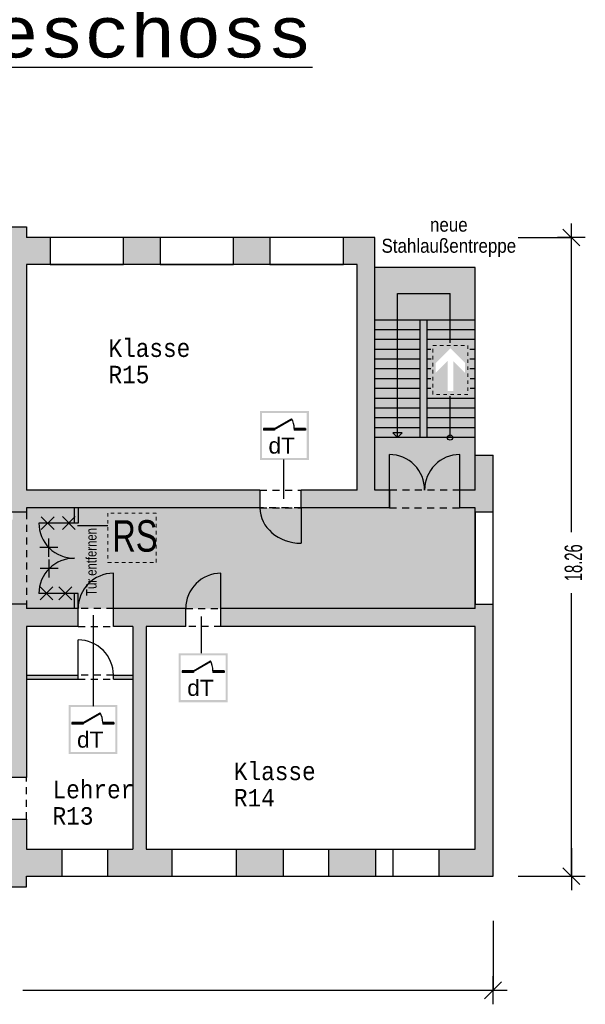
# Model space of a CAD drawing. Header units: metres. Extents: x -10.5 to 20.8, y -9 to 19.2.
# Tile 19 of 19: x 4.6 to 20.8, y -9 to 19.2. Entities that reach past the tile are written whole.
import ezdxf

# ---------------------------------------------------------------- set-up
doc = ezdxf.new("R2010")
doc.units = ezdxf.units.M
doc.header["$PDMODE"] = 65
for name, pattern in [('AUSGEZOGEN', [0]), ('LINIE_2', [0.36, 0.2, -0.16]), ('LINIE_9', [0.0003, 0, -0.0003])]:
    doc.linetypes.add(name, pattern=pattern)
for name, color, linetype, lineweight in [('XR$1$STANDARD', 7, 'Continuous', 25), ('XR$2$STANDARD', 7, 'Continuous', 25), ('XR$3$3D-KAT-AP-SYM', 7, 'Continuous', 13), ('XR$3$STANDARD', 7, 'Continuous', 25)]:
    doc.layers.add(name, color=color, linetype=linetype, lineweight=lineweight)
doc.styles.add('ARIAL', font='ARIAL.TTF')
doc.styles.add('LUCIDACONSOLE', font='LUCON.TTF')
doc.dimstyles.new('_DIMSTYLE_2', dxfattribs={"dimtxt": 0.5, "dimasz": 0.8, "dimexe": 0, "dimexo": 0, "dimgap": 0.25, "dimtad": 0, "dimrnd": 0.01, "dimzin": 4, "dimdsep": 46, "dimtxsty": 'Standard', "dimblk1": 'ALL_ML_STRICH', "dimblk2": 'ALL_ML_STRICH', "dimsah": 1, "dimcen": 0, "dimadec": 0, "dimazin": 0, "dimtfac": 1, "dimtdec": 0, "dimtix": 1, "dimtmove": 2, "dimatfit": 3, "dimfxl": 1, "dimtzin": 0, "dimlwd": 0, "dimlwe": 25, "dimarcsym": 0})
doc.dimstyles.new('_DIMSTYLE_3', dxfattribs={"dimtxt": 0.5, "dimasz": 0.8, "dimexe": 0, "dimexo": 0, "dimgap": 0.25, "dimtad": 0, "dimrnd": 0.01, "dimzin": 4, "dimdsep": 46, "dimtxsty": 'Standard', "dimblk1": 'ALL_ML_STRICH', "dimblk2": 'ALL_ML_STRICH', "dimsah": 1, "dimcen": 0, "dimadec": 0, "dimazin": 0, "dimtfac": 1, "dimtdec": 0, "dimtix": 1, "dimtmove": 2, "dimatfit": 3, "dimfxl": 1, "dimtzin": 0, "dimlwd": 0, "dimlwe": 25, "dimarcsym": 0})

# ---------------------------------------------------------------- blocks, each defined once
blk = doc.blocks.new('ALL_ML_STRICH')
at = {"color": 0, "linetype": 'ByBlock', "lineweight": -2}
for p, q in [((0, -0.5), (0, 0.5)), ((-1, 0), (0.5, 0)), ((-0.3, -0.3), (0.3, 0.3))]:
    blk.add_line(p, q, dxfattribs=at)
blk = doc.blocks.new('*D4')
at = {"layer": 'DEFPOINTS', "color": 0, "linetype": 'AUSGEZOGEN', "lineweight": 25}
for p in [(14.776, 12.929), (18.156, -5.331), (20.395, -5.331)]:
    blk.add_point(p, dxfattribs=at)
at = {"layer": 'XR$3$STANDARD', "color": 0, "linetype": 'AUSGEZOGEN', "lineweight": -2}
for p, q in [((18.872, 12.929), (20.395, 12.929)), ((20.395, 4.5), (20.395, 12.929)), ((20.395, -5.331), (20.395, 2.758)), ((18.872, -5.331), (20.395, -5.331))]:
    blk.add_line(p, q, dxfattribs=at)
at = {"layer": 'XR$3$STANDARD', "color": 0, "linetype": 'AUSGEZOGEN', "lineweight": 25, "xscale": 0.8, "yscale": 0.8, "zscale": 0.8}
for p, rotation in [((20.395, 12.929), 90), ((20.395, -5.331), -90.00000000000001)]:
    blk.add_blockref('ALL_ML_STRICH', p, dxfattribs=dict(at, rotation=rotation))
at = {"layer": 'XR$3$STANDARD', "color": 0, "linetype": 'AUSGEZOGEN', "lineweight": 25, "insert": (20.457, 3.629), "char_height": 0.5, "width": 1.56618, "attachment_point": 5, "rotation": 90}
blk.add_mtext('\\W0.63;\\A1;{18.26\\H0.330000;\\S^ ;}', dxfattribs=at)
blk = doc.blocks.new('*D5')
at = {"layer": 'DEFPOINTS', "color": 0, "linetype": 'AUSGEZOGEN', "lineweight": 25}
for p in [(-10.134, -5.331), (18.156, -5.331), (-10.134, -8.593)]:
    blk.add_point(p, dxfattribs=at)
at = {"layer": 'XR$3$STANDARD', "color": 0, "linetype": 'AUSGEZOGEN', "lineweight": -2}
for p, q in [((-10.134, -6.611), (-10.134, -8.593)), ((18.156, -6.611), (18.156, -8.593)), ((-10.134, -8.593), (2.971, -8.593)), ((4.713, -8.593), (18.156, -8.593))]:
    blk.add_line(p, q, dxfattribs=at)
at = {"layer": 'XR$3$STANDARD', "color": 0, "linetype": 'AUSGEZOGEN', "lineweight": 25, "xscale": 0.8, "yscale": 0.8, "zscale": 0.8, "rotation": 180}
blk.add_blockref('ALL_ML_STRICH', (-10.134, -8.593), dxfattribs=at)
at = {"layer": 'XR$3$STANDARD', "color": 0, "linetype": 'AUSGEZOGEN', "lineweight": 25, "xscale": 0.8, "yscale": 0.8, "zscale": 0.8}
blk.add_blockref('ALL_ML_STRICH', (18.156, -8.593), dxfattribs=at)
at = {"layer": 'XR$3$STANDARD', "color": 0, "linetype": 'AUSGEZOGEN', "lineweight": 25, "insert": (3.842, -8.655), "char_height": 0.5, "width": 1.56618, "attachment_point": 5}
blk.add_mtext('\\W0.63;\\A1;{28.29\\H0.330000;\\S^ ;}', dxfattribs=at)

msp = doc.modelspace()

# ---------------------------------------------------------------- hatches: boundary and pattern name
at = {"layer": 'XR$2$STANDARD', "linetype": 'LINIE_2', "lineweight": 25}
for points in [[(5.566, 5.199), (5.566, 5.709), (4.816, 5.709), (4.816, 12.159), (5.486, 12.159), (5.486, 12.929), (4.816, 12.929), (4.816, 13.229), (3.606, 13.229), (3.606, 12.459), (4.306, 12.459), (4.306, 5.074), (4.816, 5.074), (4.816, 5.199)], [(7.586, 12.159), (8.636, 12.159), (8.636, 12.929), (7.586, 12.929)], [(11.776, 12.929), (10.736, 12.929), (10.736, 12.159), (11.776, 12.159)], [(15.194, 5.206), (15.194, 5.716), (14.776, 5.709), (14.776, 12.929), (13.876, 12.929), (13.876, 12.159), (14.266, 12.159), (14.266, 5.709), (12.669, 5.709), (12.669, 5.199)], [(18.156, 5.074), (18.156, 6.709), (17.646, 6.709), (17.646, 5.709), (17.204, 5.716), (17.204, 5.206), (17.646, 5.199), (17.646, 5.074)], [(11.489, 5.199), (11.489, 5.709), (5.566, 5.709), (5.566, 5.199)], [(9.366, 2.319), (7.3, 2.319), (7.3, 1.809), (7.856, 1.809), (8.236, 1.809), (9.366, 1.809)], [(17.646, 2.319), (10.376, 2.319), (10.376, 1.809), (17.646, 1.809), (17.646, -4.561), (16.601, -4.561), (16.601, -5.331), (18.156, -5.331), (18.156, 2.444), (17.646, 2.444)], [(7.131, -4.561), (7.131, -5.331), (8.971, -5.331), (8.971, -4.561), (8.236, -4.561), (8.236, 1.809), (7.856, 1.809), (7.856, -4.561)], [(6.29, 0.413), (4.816, 0.413), (4.816, 0.298), (6.29, 0.298)], [(7.856, 0.413), (7.3, 0.413), (7.3, 0.298), (7.856, 0.298)], [(10.811, -5.331), (12.151, -5.331), (12.151, -4.561), (10.811, -4.561)], [(13.451, -4.561), (13.451, -5.331), (14.791, -5.331), (14.791, -4.561)]]:
    msp.add_hatch(color=0, dxfattribs=at).paths.add_polyline_path(points)
at = {"layer": 'XR$2$STANDARD', "linetype": 'LINIE_9', "lineweight": 25, "true_color": 0x8cff8c}
h = msp.add_hatch(color=91, dxfattribs=at)
h.paths.add_polyline_path([(17.646, 12.069), (14.776, 12.069), (14.776, 5.709), (17.646, 5.709)])
h.paths.add_polyline_path([(17.436, 8.441), (16.436, 8.441), (16.436, 9.841), (17.436, 9.841)], flags=16)
at = {"layer": 'XR$2$STANDARD', "linetype": 'AUSGEZOGEN', "lineweight": 13}
h = msp.add_hatch(color=6, dxfattribs=at)
h.paths.add_polyline_path([(16.186, 7.109), (16.18, 7.109), (16.175, 7.109), (16.169, 7.108), (16.163, 7.108), (16.157, 7.108), (16.151, 7.107), (16.145, 7.106), (16.139, 7.106), (16.133, 7.105), (16.128, 7.104), (16.122, 7.103), (16.116, 7.101), (16.11, 7.1), (16.105, 7.099), (16.099, 7.097), (16.093, 7.096), (16.088, 7.094), (16.082, 7.092), (16.076, 7.09), (16.071, 7.088), (16.065, 7.086), (16.06, 7.084), (16.054, 7.082), (16.049, 7.08), (16.044, 7.077), (16.038, 7.075), (16.033, 7.072), (16.028, 7.069), (16.022, 7.067), (16.017, 7.064), (16.012, 7.061), (16.007, 7.058), (16.002, 7.054), (15.997, 7.051), (15.992, 7.048), (15.988, 7.044), (15.983, 7.041), (15.978, 7.037), (15.974, 7.034), (15.969, 7.03), (15.965, 7.026), (15.96, 7.022), (15.956, 7.018), (15.952, 7.014), (15.947, 7.01), (15.943, 7.006), (15.939, 7.001), (15.935, 6.997), (15.931, 6.993), (15.927, 6.988), (15.924, 6.984), (15.92, 6.979), (15.916, 6.974), (15.913, 6.97), (15.909, 6.965), (15.906, 6.96), (15.903, 6.955), (15.9, 6.95), (15.897, 6.945), (15.894, 6.94), (15.891, 6.935), (15.888, 6.93), (15.885, 6.924), (15.883, 6.919), (15.88, 6.914), (15.878, 6.908), (15.875, 6.903), (15.873, 6.897), (15.871, 6.892), (15.869, 6.886), (15.867, 6.881), (15.865, 6.875), (15.863, 6.87), (15.861, 6.864), (15.86, 6.858), (15.858, 6.853), (15.857, 6.847), (15.856, 6.841), (15.855, 6.835), (15.853, 6.83), (15.853, 6.824), (15.852, 6.818), (15.851, 6.812), (15.85, 6.806), (15.85, 6.8), (15.849, 6.794), (15.849, 6.789), (15.849, 6.783), (15.848, 6.777), (15.848, 6.771), (15.848, 6.765), (15.849, 6.759), (15.849, 6.753), (15.849, 6.747), (15.85, 6.741), (15.85, 6.736), (15.851, 6.73), (15.852, 6.724), (15.853, 6.718), (15.853, 6.712), (15.855, 6.706), (15.856, 6.701), (15.857, 6.695), (15.858, 6.689), (15.86, 6.683), (15.861, 6.678), (15.863, 6.672), (15.865, 6.666), (15.867, 6.661), (15.869, 6.655), (15.871, 6.65), (15.873, 6.644), (15.875, 6.639), (15.878, 6.633), (15.88, 6.628), (15.883, 6.623), (15.885, 6.617), (15.888, 6.612), (15.891, 6.607), (15.894, 6.602), (15.897, 6.597), (15.9, 6.592), (15.903, 6.587), (15.906, 6.582), (15.909, 6.577), (15.913, 6.572), (15.916, 6.567), (15.92, 6.563), (15.924, 6.558), (15.927, 6.554), (15.931, 6.549), (15.935, 6.545), (15.939, 6.54), (15.943, 6.536), (15.947, 6.532), (15.952, 6.528), (15.956, 6.524), (15.96, 6.52), (15.965, 6.516), (15.969, 6.512), (15.974, 6.508), (15.978, 6.504), (15.983, 6.501), (15.988, 6.497), (15.992, 6.494), (15.997, 6.491), (16.002, 6.487), (16.007, 6.484), (16.012, 6.481), (16.017, 6.478), (16.022, 6.475), (16.028, 6.472), (16.033, 6.47), (16.038, 6.467), (16.044, 6.465), (16.049, 6.462), (16.054, 6.46), (16.06, 6.457), (16.065, 6.455), (16.071, 6.453), (16.076, 6.451), (16.082, 6.449), (16.088, 6.448), (16.093, 6.446), (16.099, 6.444), (16.105, 6.443), (16.11, 6.442), (16.116, 6.44), (16.122, 6.439), (16.128, 6.438), (16.133, 6.437), (16.139, 6.436), (16.145, 6.435), (16.151, 6.435), (16.157, 6.434), (16.163, 6.434), (16.169, 6.433), (16.175, 6.433), (16.18, 6.433), (16.186, 6.433), (16.192, 6.433), (16.198, 6.433), (16.204, 6.433), (16.21, 6.434), (16.216, 6.434), (16.222, 6.435), (16.228, 6.435), (16.233, 6.436), (16.239, 6.437), (16.245, 6.438), (16.251, 6.439), (16.257, 6.44), (16.262, 6.442), (16.268, 6.443), (16.274, 6.444), (16.28, 6.446), (16.285, 6.448), (16.291, 6.449), (16.296, 6.451), (16.302, 6.453), (16.307, 6.455), (16.313, 6.457), (16.318, 6.46), (16.324, 6.462), (16.329, 6.465), (16.335, 6.467), (16.34, 6.47), (16.345, 6.472), (16.35, 6.475), (16.355, 6.478), (16.36, 6.481), (16.365, 6.484), (16.37, 6.487), (16.375, 6.491), (16.38, 6.494), (16.385, 6.497), (16.39, 6.501), (16.394, 6.504), (16.399, 6.508), (16.404, 6.512), (16.408, 6.516), (16.413, 6.52), (16.417, 6.524), (16.421, 6.528), (16.425, 6.532), (16.43, 6.536), (16.434, 6.54), (16.438, 6.545), (16.441, 6.549), (16.445, 6.554), (16.449, 6.558), (16.453, 6.563), (16.456, 6.567), (16.46, 6.572), (16.463, 6.577), (16.467, 6.582), (16.47, 6.587), (16.473, 6.592), (16.476, 6.597), (16.479, 6.602), (16.482, 6.607), (16.485, 6.612), (16.488, 6.617), (16.49, 6.623), (16.493, 6.628), (16.495, 6.633), (16.498, 6.639), (16.5, 6.644), (16.502, 6.65), (16.504, 6.655), (16.506, 6.661), (16.508, 6.666), (16.51, 6.672), (16.511, 6.678), (16.513, 6.683), (16.514, 6.689), (16.516, 6.695), (16.517, 6.701), (16.518, 6.706), (16.519, 6.712), (16.52, 6.718), (16.521, 6.724), (16.522, 6.73), (16.523, 6.736), (16.523, 6.741), (16.524, 6.747), (16.524, 6.753), (16.524, 6.759), (16.524, 6.765), (16.524, 6.771), (16.524, 6.777), (16.524, 6.783), (16.524, 6.789), (16.524, 6.794), (16.523, 6.8), (16.523, 6.806), (16.522, 6.812), (16.521, 6.818), (16.52, 6.824), (16.519, 6.83), (16.518, 6.835), (16.517, 6.841), (16.516, 6.847), (16.514, 6.853), (16.513, 6.858), (16.511, 6.864), (16.51, 6.87), (16.508, 6.875), (16.506, 6.881), (16.504, 6.886), (16.502, 6.892), (16.5, 6.897), (16.498, 6.903), (16.495, 6.908), (16.493, 6.914), (16.49, 6.919), (16.488, 6.924), (16.485, 6.93), (16.482, 6.935), (16.479, 6.94), (16.476, 6.945), (16.473, 6.95), (16.47, 6.955), (16.467, 6.96), (16.463, 6.965), (16.46, 6.97), (16.456, 6.974), (16.453, 6.979), (16.449, 6.984), (16.445, 6.988), (16.441, 6.993), (16.438, 6.997), (16.434, 7.001), (16.43, 7.006), (16.425, 7.01), (16.421, 7.014), (16.417, 7.018), (16.413, 7.022), (16.408, 7.026), (16.404, 7.03), (16.399, 7.034), (16.394, 7.037), (16.39, 7.041), (16.385, 7.044), (16.38, 7.048), (16.375, 7.051), (16.37, 7.054), (16.365, 7.058), (16.36, 7.061), (16.355, 7.064), (16.35, 7.067), (16.345, 7.069), (16.34, 7.072), (16.335, 7.075), (16.329, 7.077), (16.324, 7.08), (16.318, 7.082), (16.313, 7.084), (16.307, 7.086), (16.302, 7.088), (16.296, 7.09), (16.291, 7.092), (16.285, 7.094), (16.28, 7.096), (16.274, 7.097), (16.268, 7.099), (16.262, 7.1), (16.257, 7.101), (16.251, 7.103), (16.245, 7.104), (16.239, 7.105), (16.233, 7.106), (16.228, 7.106), (16.222, 7.107), (16.216, 7.108), (16.21, 7.108), (16.204, 7.108), (16.198, 7.109), (16.192, 7.109)])
h.paths.add_polyline_path([(16.181, 7.07), (16.186, 7.07), (16.192, 7.07), (16.197, 7.07), (16.202, 7.07), (16.207, 7.07), (16.212, 7.069), (16.218, 7.069), (16.223, 7.068), (16.228, 7.068), (16.233, 7.067), (16.238, 7.066), (16.244, 7.065), (16.249, 7.064), (16.254, 7.063), (16.259, 7.062), (16.264, 7.06), (16.269, 7.059), (16.274, 7.057), (16.279, 7.056), (16.284, 7.054), (16.289, 7.052), (16.294, 7.051), (16.299, 7.049), (16.303, 7.047), (16.308, 7.045), (16.313, 7.042), (16.318, 7.04), (16.322, 7.038), (16.327, 7.035), (16.332, 7.033), (16.336, 7.03), (16.341, 7.028), (16.345, 7.025), (16.35, 7.022), (16.354, 7.019), (16.358, 7.016), (16.362, 7.013), (16.367, 7.01), (16.371, 7.007), (16.375, 7.004), (16.379, 7), (16.383, 6.997), (16.387, 6.993), (16.391, 6.99), (16.394, 6.986), (16.398, 6.983), (16.402, 6.979), (16.405, 6.975), (16.409, 6.971), (16.412, 6.967), (16.416, 6.963), (16.419, 6.959), (16.422, 6.955), (16.426, 6.951), (16.429, 6.947), (16.432, 6.943), (16.435, 6.938), (16.438, 6.934), (16.44, 6.93), (16.443, 6.925), (16.446, 6.921), (16.448, 6.916), (16.451, 6.912), (16.453, 6.907), (16.456, 6.902), (16.458, 6.897), (16.46, 6.893), (16.462, 6.888), (16.464, 6.883), (16.466, 6.878), (16.468, 6.873), (16.47, 6.868), (16.471, 6.863), (16.473, 6.858), (16.474, 6.853), (16.476, 6.848), (16.477, 6.843), (16.478, 6.838), (16.479, 6.833), (16.48, 6.828), (16.481, 6.823), (16.482, 6.818), (16.483, 6.813), (16.484, 6.807), (16.484, 6.802), (16.485, 6.797), (16.485, 6.792), (16.486, 6.787), (16.486, 6.781), (16.486, 6.776), (16.486, 6.771), (16.486, 6.766), (16.486, 6.76), (16.486, 6.755), (16.485, 6.75), (16.485, 6.745), (16.484, 6.74), (16.484, 6.734), (16.483, 6.729), (16.482, 6.724), (16.481, 6.719), (16.48, 6.714), (16.479, 6.709), (16.478, 6.703), (16.477, 6.698), (16.476, 6.693), (16.474, 6.688), (16.473, 6.683), (16.471, 6.678), (16.47, 6.673), (16.468, 6.668), (16.466, 6.664), (16.464, 6.659), (16.462, 6.654), (16.46, 6.649), (16.458, 6.644), (16.456, 6.64), (16.453, 6.635), (16.451, 6.63), (16.448, 6.626), (16.446, 6.621), (16.443, 6.617), (16.44, 6.612), (16.438, 6.608), (16.435, 6.603), (16.432, 6.599), (16.429, 6.595), (16.426, 6.591), (16.422, 6.586), (16.419, 6.582), (16.416, 6.578), (16.412, 6.574), (16.409, 6.57), (16.405, 6.567), (16.402, 6.563), (16.398, 6.559), (16.394, 6.555), (16.391, 6.552), (16.387, 6.548), (16.383, 6.545), (16.379, 6.541), (16.375, 6.538), (16.371, 6.535), (16.367, 6.532), (16.362, 6.528), (16.358, 6.525), (16.354, 6.522), (16.35, 6.52), (16.345, 6.517), (16.341, 6.514), (16.336, 6.511), (16.332, 6.509), (16.327, 6.506), (16.322, 6.504), (16.318, 6.502), (16.313, 6.499), (16.308, 6.497), (16.303, 6.495), (16.299, 6.493), (16.294, 6.491), (16.289, 6.489), (16.284, 6.488), (16.279, 6.486), (16.274, 6.484), (16.269, 6.483), (16.264, 6.481), (16.259, 6.48), (16.254, 6.479), (16.249, 6.478), (16.244, 6.477), (16.238, 6.476), (16.233, 6.475), (16.228, 6.474), (16.223, 6.474), (16.218, 6.473), (16.212, 6.472), (16.207, 6.472), (16.202, 6.472), (16.197, 6.471), (16.192, 6.471), (16.186, 6.471), (16.181, 6.471), (16.176, 6.471), (16.171, 6.472), (16.165, 6.472), (16.16, 6.472), (16.155, 6.473), (16.15, 6.474), (16.145, 6.474), (16.139, 6.475), (16.134, 6.476), (16.129, 6.477), (16.124, 6.478), (16.119, 6.479), (16.114, 6.48), (16.109, 6.481), (16.104, 6.483), (16.099, 6.484), (16.094, 6.486), (16.089, 6.488), (16.084, 6.489), (16.079, 6.491), (16.074, 6.493), (16.069, 6.495), (16.065, 6.497), (16.06, 6.499), (16.055, 6.502), (16.05, 6.504), (16.046, 6.506), (16.041, 6.509), (16.037, 6.511), (16.032, 6.514), (16.028, 6.517), (16.023, 6.52), (16.019, 6.522), (16.015, 6.525), (16.01, 6.528), (16.006, 6.532), (16.002, 6.535), (15.998, 6.538), (15.994, 6.541), (15.99, 6.545), (15.986, 6.548), (15.982, 6.552), (15.978, 6.555), (15.975, 6.559), (15.971, 6.563), (15.967, 6.567), (15.964, 6.57), (15.96, 6.574), (15.957, 6.578), (15.954, 6.582), (15.95, 6.586), (15.947, 6.591), (15.944, 6.595), (15.941, 6.599), (15.938, 6.603), (15.935, 6.608), (15.932, 6.612), (15.93, 6.617), (15.927, 6.621), (15.924, 6.626), (15.922, 6.63), (15.919, 6.635), (15.917, 6.64), (15.915, 6.644), (15.913, 6.649), (15.911, 6.654), (15.909, 6.659), (15.907, 6.664), (15.905, 6.668), (15.903, 6.673), (15.901, 6.678), (15.9, 6.683), (15.898, 6.688), (15.897, 6.693), (15.896, 6.698), (15.894, 6.703), (15.893, 6.709), (15.892, 6.714), (15.891, 6.719), (15.89, 6.724), (15.89, 6.729), (15.889, 6.734), (15.888, 6.74), (15.888, 6.745), (15.888, 6.75), (15.887, 6.755), (15.887, 6.76), (15.887, 6.766), (15.887, 6.771), (15.887, 6.776), (15.887, 6.781), (15.887, 6.787), (15.888, 6.792), (15.888, 6.797), (15.888, 6.802), (15.889, 6.807), (15.89, 6.813), (15.89, 6.818), (15.891, 6.823), (15.892, 6.828), (15.893, 6.833), (15.894, 6.838), (15.896, 6.843), (15.897, 6.848), (15.898, 6.853), (15.9, 6.858), (15.901, 6.863), (15.903, 6.868), (15.905, 6.873), (15.907, 6.878), (15.909, 6.883), (15.911, 6.888), (15.913, 6.893), (15.915, 6.897), (15.917, 6.902), (15.919, 6.907), (15.922, 6.912), (15.924, 6.916), (15.927, 6.921), (15.93, 6.925), (15.932, 6.93), (15.935, 6.934), (15.938, 6.938), (15.941, 6.943), (15.944, 6.947), (15.947, 6.951), (15.95, 6.955), (15.954, 6.959), (15.957, 6.963), (15.96, 6.967), (15.964, 6.971), (15.967, 6.975), (15.971, 6.979), (15.975, 6.983), (15.978, 6.986), (15.982, 6.99), (15.986, 6.993), (15.99, 6.997), (15.994, 7), (15.998, 7.004), (16.002, 7.007), (16.006, 7.01), (16.01, 7.013), (16.015, 7.016), (16.019, 7.019), (16.023, 7.022), (16.028, 7.025), (16.032, 7.028), (16.037, 7.03), (16.041, 7.033), (16.046, 7.035), (16.05, 7.038), (16.055, 7.04), (16.06, 7.042), (16.065, 7.045), (16.069, 7.047), (16.074, 7.049), (16.079, 7.051), (16.084, 7.052), (16.089, 7.054), (16.094, 7.056), (16.099, 7.057), (16.104, 7.059), (16.109, 7.06), (16.114, 7.062), (16.119, 7.063), (16.124, 7.064), (16.129, 7.065), (16.134, 7.066), (16.139, 7.067), (16.145, 7.068), (16.15, 7.068), (16.155, 7.069), (16.16, 7.069), (16.165, 7.07), (16.171, 7.07), (16.176, 7.07)], flags=16)
msp.add_hatch(color=6, dxfattribs=at).paths.add_polyline_path([(15.948, 6.771), (16.124, 6.771), (16.124, 6.54), (16.249, 6.54), (16.249, 6.771), (16.425, 6.771), (16.186, 7.01)])
at = {"layer": 'XR$2$STANDARD', "linetype": 'LINIE_9', "lineweight": 25, "true_color": 0xc4ffc4}
for points in [[(17.204, 5.709), (15.194, 5.709), (15.194, 5.199), (17.204, 5.199)], [(4.816, 5.074), (4.421, 5.074), (4.421, 4.859), (4.306, 4.859), (4.306, 2.444), (4.816, 2.444)]]:
    msp.add_hatch(color=254, dxfattribs=at).paths.add_polyline_path(points)
h = msp.add_hatch(color=254, dxfattribs=at)
h.paths.add_polyline_path([(6.29, 4.764), (6.175, 4.764), (6.175, 5.199), (4.816, 5.199), (4.816, 2.319), (17.646, 2.319), (17.646, 5.199), (6.29, 5.199)])
h.paths.add_polyline_path([(6.29, 2.319), (6.175, 2.319), (6.175, 2.754), (6.29, 2.754)], flags=16)
at = {"layer": 'XR$2$STANDARD', "linetype": 'LINIE_2', "lineweight": 25}
for points in [[(6.175, 4.764), (6.175, 5.199), (6.29, 5.199), (6.29, 4.764)], [(6.175, 2.754), (6.29, 2.754), (6.29, 2.319), (6.175, 2.319)]]:
    msp.add_hatch(color=0, dxfattribs=at).paths.add_polyline_path(points, flags=16)
at = {"layer": 'XR$2$STANDARD', "linetype": 'AUSGEZOGEN', "lineweight": 25}
for points in [[(4.306, -2.505), (4.816, -2.505), (4.816, 1.809), (6.29, 1.809), (6.29, 2.319), (4.816, 2.319), (4.816, 2.444), (4.306, 2.444)], [(4.306, -4.131), (3.251, -4.131), (3.251, -5.631), (4.816, -5.631), (4.816, -5.331), (5.821, -5.331), (5.821, -4.561), (4.816, -4.561), (4.816, -3.705), (4.306, -3.705)]]:
    msp.add_hatch(color=0, dxfattribs=at).paths.add_polyline_path(points)
at = {"layer": 'XR$3$STANDARD', "linetype": 'AUSGEZOGEN', "lineweight": 25, "true_color": 0x00c600}
for points in [[(16.856, 9.395), (16.516, 9.055), (16.516, 9.338), (16.936, 9.758), (16.936, 9.841), (16.436, 9.841), (16.436, 8.441), (16.936, 8.441), (16.936, 8.541), (16.856, 8.541)], [(17.436, 8.441), (17.436, 9.841), (16.936, 9.841), (16.936, 9.758), (17.356, 9.338), (17.356, 9.055), (17.016, 9.395), (17.016, 8.541), (16.936, 8.541), (16.936, 8.441)]]:
    msp.add_hatch(color=92, dxfattribs=at).paths.add_polyline_path(points)
at = {"layer": 'XR$3$STANDARD', "linetype": 'AUSGEZOGEN', "lineweight": 140}
h = msp.add_hatch(color=0, dxfattribs=at)
h.paths.add_polyline_path([(12.89, 7.968), (11.49, 7.968), (11.49, 6.568), (12.89, 6.568)])
h.paths.add_polyline_path([(11.55, 7.908), (12.83, 7.908), (12.83, 6.628), (11.55, 6.628)], flags=16)
for points in [[(11.91, 7.468), (11.91, 7.443), (12.406, 7.729), (12.395, 7.748)], [(11.91, 7.418), (11.91, 7.468), (11.59, 7.468), (11.59, 7.418)], [(12.79, 7.418), (12.79, 7.468), (12.47, 7.468), (12.47, 7.418)], [(9.587, 0.543), (9.587, 0.518), (10.083, 0.804), (10.072, 0.823)], [(9.587, 0.493), (9.587, 0.543), (9.267, 0.543), (9.267, 0.493)], [(10.467, 0.493), (10.467, 0.543), (10.147, 0.543), (10.147, 0.493)], [(6.435, -0.937), (6.435, -0.962), (6.931, -0.676), (6.92, -0.657)], [(6.435, -0.987), (6.435, -0.937), (6.115, -0.937), (6.115, -0.987)], [(7.315, -0.987), (7.315, -0.937), (6.995, -0.937), (6.995, -0.987)]]:
    msp.add_hatch(color=0, dxfattribs=at).paths.add_polyline_path(points)
h = msp.add_hatch(color=0, dxfattribs=at)
h.paths.add_polyline_path([(7.144, 5.04), (8.544, 5.04), (8.544, 3.64), (7.144, 3.64)], flags=16)
h.paths.add_polyline_path([(8.484, 4.98), (7.204, 4.98), (7.204, 3.7), (8.484, 3.7)])
h = msp.add_hatch(color=0, dxfattribs=at)
h.paths.add_polyline_path([(10.567, 1.043), (9.167, 1.043), (9.167, -0.357), (10.567, -0.357)])
h.paths.add_polyline_path([(9.227, 0.983), (10.507, 0.983), (10.507, -0.297), (9.227, -0.297)], flags=16)
h = msp.add_hatch(color=0, dxfattribs=at)
h.paths.add_polyline_path([(7.415, -0.437), (6.015, -0.437), (6.015, -1.837), (7.415, -1.837)])
h.paths.add_polyline_path([(6.075, -0.497), (7.355, -0.497), (7.355, -1.777), (6.075, -1.777)], flags=16)

# ---------------------------------------------------------------- linework, layer by layer
at = {"layer": 'XR$1$STANDARD', "color": 0, "linetype": 'AUSGEZOGEN', "lineweight": 25}
for p, q in [((-0.314, 13.229), (4.816, 13.229)), ((4.816, 13.229), (4.816, 12.929)), ((14.776, 12.929), (4.816, 12.929)), ((5.486, 12.929), (5.486, 12.159)), ((7.586, 12.929), (5.486, 12.929)), ((7.586, 12.159), (7.586, 12.929)), ((8.636, 12.929), (8.636, 12.159)), ((10.736, 12.929), (8.636, 12.929)), ((10.736, 12.159), (10.736, 12.929)), ((11.776, 12.929), (11.776, 12.159)), ((13.876, 12.929), (11.776, 12.929)), ((13.876, 12.159), (13.876, 12.929)), ((14.776, 5.709), (14.776, 12.929)), ((14.266, 12.159), (4.816, 12.159)), ((4.816, 12.159), (4.816, 5.709)), ((5.486, 12.159), (7.586, 12.159)), ((8.636, 12.159), (10.736, 12.159)), ((11.776, 12.159), (13.876, 12.159)), ((14.266, 5.709), (14.266, 12.159)), ((17.646, 5.709), (17.646, 12.069)), ((17.646, 6.709), (18.156, 6.709)), ((18.156, -5.331), (18.156, 6.709)), ((5.566, 5.709), (4.816, 5.709)), ((11.489, 5.709), (5.566, 5.709)), ((11.489, 5.709), (11.489, 5.199)), ((12.669, 5.199), (12.669, 5.709)), ((14.266, 5.709), (12.669, 5.709)), ((15.194, 5.709), (14.776, 5.709)), ((15.194, 5.716), (15.194, 5.206)), ((16.199, 5.716), (16.199, 5.716)), ((17.204, 5.206), (17.204, 5.716)), ((17.646, 5.709), (17.204, 5.709)), ((4.816, 5.074), (4.306, 5.074)), ((4.816, 5.199), (4.816, 5.074)), ((5.566, 5.199), (4.816, 5.199)), ((11.489, 5.199), (5.566, 5.199)), ((15.194, 5.199), (12.669, 5.199)), ((17.646, 5.199), (17.204, 5.199)), ((17.646, 2.319), (17.646, 5.199)), ((18.156, 5.074), (17.646, 5.074)), ((17.646, 5.074), (17.646, 2.444)), ((18.156, 2.444), (18.156, 5.074)), ((4.816, 2.444), (4.306, 2.444)), ((4.816, 2.444), (4.816, 2.319)), ((6.29, 2.319), (4.816, 2.319)), ((6.29, 1.809), (6.29, 2.319)), ((7.3, 1.809), (7.3, 2.319)), ((9.366, 2.319), (7.3, 2.319)), ((9.366, 1.809), (9.366, 2.319)), ((10.376, 1.809), (10.376, 2.319)), ((17.646, 2.319), (10.376, 2.319)), ((17.646, 2.444), (18.156, 2.444)), ((4.816, 1.809), (4.816, -2.505)), ((6.29, 1.809), (4.816, 1.809)), ((7.856, 1.809), (7.3, 1.809)), ((7.856, 1.809), (7.856, -4.561)), ((8.236, 1.809), (8.236, -4.561)), ((9.366, 1.809), (8.236, 1.809)), ((17.646, 1.809), (10.376, 1.809)), ((17.646, -4.561), (17.646, 1.809)), ((4.816, -2.505), (4.306, -2.505)), ((4.306, -3.705), (4.816, -3.705)), ((4.816, -3.705), (4.816, -4.561)), ((4.816, -4.561), (7.856, -4.561)), ((5.821, -4.561), (5.821, -5.331)), ((7.131, -4.561), (7.131, -5.331)), ((8.236, -4.561), (17.646, -4.561)), ((8.971, -4.561), (8.971, -5.331)), ((10.811, -4.561), (10.811, -5.331)), ((12.151, -4.561), (12.151, -5.331)), ((13.451, -4.561), (13.451, -5.331)), ((14.791, -4.561), (14.791, -5.331)), ((15.291, -4.561), (15.291, -5.331)), ((16.601, -4.561), (16.601, -5.331)), ((4.816, -5.631), (4.816, -5.331)), ((4.816, -5.331), (18.156, -5.331)), ((-0.314, -5.631), (4.816, -5.631))]:
    msp.add_line(p, q, dxfattribs=at)
at = {"layer": 'XR$1$STANDARD', "color": 0, "linetype": 'LINIE_2', "lineweight": 25}
for p, q in [((11.489, 5.709), (12.669, 5.709)), ((11.489, 5.709), (12.669, 5.709)), ((4.816, 5.074), (4.816, 2.444)), ((11.489, 5.199), (12.669, 5.199)), ((12.669, 5.199), (11.489, 5.199)), ((7.3, 2.319), (6.29, 2.319)), ((9.366, 2.319), (10.376, 2.319)), ((6.29, 1.809), (7.3, 1.809)), ((10.376, 1.809), (9.366, 1.809))]:
    msp.add_line(p, q, dxfattribs=at)
at = {"layer": 'XR$2$STANDARD', "color": 0, "linetype": 'AUSGEZOGEN', "lineweight": 25}
for p, q in [((17.646, 12.069), (14.776, 12.069)), ((15.426, 11.326), (16.926, 11.326)), ((15.426, 7.209), (15.426, 11.326)), ((16.926, 9.914), (16.926, 11.326)), ((17.646, 10.569), (14.776, 10.569)), ((16.076, 7.209), (16.076, 10.569)), ((16.276, 7.209), (16.276, 10.569)), ((16.076, 10.289), (14.776, 10.289)), ((17.646, 10.289), (16.276, 10.289)), ((16.076, 10.009), (14.776, 10.009)), ((17.646, 10.009), (16.276, 10.009)), ((16.076, 9.729), (14.776, 9.729)), ((16.376, 9.729), (16.276, 9.729)), ((17.646, 9.729), (17.49, 9.729)), ((16.076, 9.449), (14.776, 9.449)), ((16.386, 9.449), (16.276, 9.449)), ((17.646, 9.449), (17.495, 9.449)), ((16.076, 9.169), (14.776, 9.169)), ((16.381, 9.169), (16.276, 9.169)), ((17.646, 9.169), (17.495, 9.169)), ((16.076, 8.889), (14.776, 8.889)), ((16.381, 8.889), (16.276, 8.889)), ((17.646, 8.889), (17.5, 8.889)), ((16.076, 8.609), (14.776, 8.609)), ((16.376, 8.609), (16.276, 8.609)), ((17.646, 8.609), (17.5, 8.609)), ((16.076, 8.329), (14.776, 8.329)), ((17.646, 8.329), (16.276, 8.329)), ((16.926, 7.209), (16.926, 8.388)), ((16.076, 8.049), (14.776, 8.049)), ((17.646, 8.049), (16.276, 8.049)), ((16.076, 7.769), (14.776, 7.769)), ((17.646, 7.769), (16.276, 7.769)), ((16.076, 7.489), (14.776, 7.489)), ((15.426, 7.209), (15.293, 7.342)), ((15.56, 7.342), (15.293, 7.342)), ((15.426, 7.209), (15.56, 7.342)), ((17.646, 7.489), (16.276, 7.489)), ((17.646, 7.209), (14.776, 7.209)), ((6.175, 5.199), (6.175, 4.764)), ((6.29, 5.199), (6.29, 4.764)), ((12.669, 5.199), (12.669, 4.189)), ((6.175, 4.764), (5.17, 4.764)), ((7.3, 2.319), (7.3, 3.329)), ((10.376, 2.319), (10.376, 3.329)), ((6.175, 2.754), (5.17, 2.754)), ((6.175, 2.754), (6.175, 2.319)), ((6.29, 2.319), (6.29, 2.754)), ((6.29, 0.413), (6.29, 1.423)), ((4.816, 0.413), (6.29, 0.413)), ((4.816, 0.298), (6.29, 0.298)), ((6.29, 0.298), (6.29, 0.413)), ((7.3, 0.298), (7.3, 0.413)), ((7.3, 0.413), (7.856, 0.413)), ((7.3, 0.298), (7.856, 0.298))]:
    msp.add_line(p, q, dxfattribs=at)
at = {"layer": 'XR$2$STANDARD', "color": 0, "linetype": 'LINIE_2', "lineweight": 25}
for p, q in [((17.204, 5.709), (15.194, 5.709)), ((15.194, 5.199), (17.204, 5.199)), ((7.3, 0.413), (6.29, 0.413)), ((6.29, 0.298), (7.3, 0.298)), ((4.816, -3.705), (4.816, -2.505))]:
    msp.add_line(p, q, dxfattribs=at)
at = {"layer": 'XR$2$STANDARD', "color": 7, "linetype": 'LINIE_9', "lineweight": 13}
for p, q in [((8.525, 5.049), (7.144, 5.049)), ((7.144, 5.049), (7.144, 3.64)), ((8.525, 3.64), (8.525, 5.049)), ((7.144, 3.64), (8.525, 3.64))]:
    msp.add_line(p, q, dxfattribs=at)
at = {"layer": 'XR$2$STANDARD', "color": 1, "linetype": 'AUSGEZOGEN', "lineweight": 25}
for p, q in [((6.29, 4.764), (6.175, 4.764)), ((6.09, 2.754), (5.965, 2.754)), ((6.29, 2.754), (6.175, 2.754))]:
    msp.add_line(p, q, dxfattribs=at)
at = {"layer": 'XR$2$STANDARD', "color": 0, "linetype": 'AUSGEZOGEN', "lineweight": 25}
msp.add_circle((16.926, 7.209), 0.0736, dxfattribs=at)
for centre, radius, start, end in [((6.175, 4.764), 1.005, 180, 270.4233), ((6.175, 2.754), 1.005, 89.5767, 180), ((7.3, 2.319), 1.01, 90, 180), ((10.376, 2.319), 1.01, 90, 180), ((6.29, 0.413), 1.01, 0, 90)]:
    msp.add_arc(centre, radius, start, end, dxfattribs=at)
msp.add_ellipse((12.669, 5.199), major_axis=(1.18, 0), ratio=0.855932, start_param=3.141593, end_param=4.712389, dxfattribs=at)
at = {"layer": 'XR$3$STANDARD', "color": 7, "linetype": 'LINIE_9', "lineweight": 13}
for p, q in [((16.436, 9.841), (17.436, 9.841)), ((16.436, 8.441), (16.436, 9.841)), ((17.436, 9.841), (17.436, 8.441)), ((17.436, 8.441), (16.436, 8.441))]:
    msp.add_line(p, q, dxfattribs=at)
at = {"layer": 'XR$3$STANDARD', "color": 1, "linetype": 'AUSGEZOGEN', "lineweight": 25}
for p, q in [((11.91, 7.468), (12.395, 7.748)), ((11.91, 7.443), (12.406, 7.729)), ((11.91, 7.468), (11.59, 7.468)), ((11.59, 7.468), (11.59, 7.418)), ((11.91, 7.418), (11.59, 7.418)), ((11.91, 7.468), (11.91, 7.418)), ((12.79, 7.468), (12.47, 7.468)), ((12.47, 7.468), (12.47, 7.418)), ((12.79, 7.418), (12.47, 7.418)), ((12.79, 7.468), (12.79, 7.418)), ((9.587, 0.543), (10.072, 0.823)), ((9.587, 0.518), (10.083, 0.804)), ((9.587, 0.543), (9.267, 0.543)), ((9.267, 0.543), (9.267, 0.493)), ((9.587, 0.493), (9.267, 0.493)), ((9.587, 0.543), (9.587, 0.493)), ((10.467, 0.543), (10.147, 0.543)), ((10.147, 0.543), (10.147, 0.493)), ((10.467, 0.493), (10.147, 0.493)), ((10.467, 0.543), (10.467, 0.493)), ((6.435, -0.937), (6.92, -0.657)), ((6.435, -0.962), (6.931, -0.676)), ((6.435, -0.937), (6.115, -0.937)), ((6.115, -0.937), (6.115, -0.987)), ((6.435, -0.987), (6.115, -0.987)), ((6.435, -0.937), (6.435, -0.987)), ((7.315, -0.937), (6.995, -0.937)), ((6.995, -0.937), (6.995, -0.987)), ((7.315, -0.987), (6.995, -0.987)), ((7.315, -0.937), (7.315, -0.987))]:
    msp.add_line(p, q, dxfattribs=at)
at = {"layer": 'XR$3$STANDARD', "color": 0, "linetype": 'AUSGEZOGEN', "lineweight": 25}
for p, q in [((12.167, 6.578), (12.167, 5.458)), ((15.194, 5.199), (15.194, 6.721)), ((17.204, 5.199), (17.204, 6.721)), ((5.601, 4.947), (5.234, 4.58)), ((5.601, 4.58), (5.234, 4.947)), ((6.209, 4.949), (5.841, 4.582)), ((6.209, 4.582), (5.841, 4.949)), ((6.209, 4.949), (5.841, 4.582)), ((6.209, 4.582), (5.841, 4.949)), ((7.144, 4.683), (6.273, 4.683)), ((5.454, 3.801), (5.454, 4.321)), ((5.713, 4.061), (5.194, 4.061)), ((5.459, 3.207), (5.459, 3.727)), ((5.719, 3.467), (5.2, 3.467)), ((5.567, 2.937), (5.2, 2.57)), ((5.567, 2.57), (5.2, 2.937)), ((5.567, 2.937), (5.2, 2.57)), ((5.567, 2.57), (5.2, 2.937)), ((6.109, 2.937), (5.742, 2.57)), ((6.109, 2.57), (5.742, 2.937)), ((6.733, -0.466), (6.733, 2.134)), ((9.817, 1.043), (9.817, 2.093))]:
    msp.add_line(p, q, dxfattribs=at)
at = {"layer": 'XR$3$STANDARD', "color": 1, "linetype": 'AUSGEZOGEN', "lineweight": 25}
for centre in [(11.91, 7.468), (9.587, 0.543), (6.435, -0.937)]:
    msp.add_arc(centre, 0.56, 0, 30, dxfattribs=at)
at = {"layer": 'XR$3$STANDARD', "color": 0, "linetype": 'AUSGEZOGEN', "lineweight": 25}
for centre, start, end in [((15.194, 5.716), 359.5767, 90), ((17.204, 5.716), 90, 180.4233)]:
    msp.add_arc(centre, 1.005, start, end, dxfattribs=at)

# ---------------------------------------------------------------- texts
at = {"layer": 'XR$2$STANDARD', "color": 0, "linetype": 'AUSGEZOGEN', "lineweight": 25, "char_height": 0.5, "attachment_point": 1, "line_spacing_factor": 0.903614, "style": 'LUCIDACONSOLE'}
for s, insert, width in [('{\\fLucida Console|i0|b0;\\H0.500000;\\W0.920000;\\C7;Klasse}\\P{\\fLucida Console|i0|b0;\\H0.500000;\\W0.920000;\\C7;R15}\\P', (7.159, 10.013), 2.90906), ('{\\fLucida Console|i0|b0;\\H0.500000;\\W0.920000;\\C7;Klasse}\\P{\\fLucida Console|i0|b0;\\H0.500000;\\W0.920000;\\C7;R14}\\P', (10.745, -2.084), 2.90906), ('{\\fLucida Console|i0|b0;\\H0.500000;\\W0.920000;\\C7;Lehrer}\\P{\\fLucida Console|i0|b0;\\H0.500000;\\W0.920000;\\C7;R13}\\P', (5.559, -2.604), 2.91046)]:
    msp.add_mtext(s, dxfattribs=dict(at, insert=insert, width=width))
at = {"layer": 'XR$3$3D-KAT-AP-SYM', "color": 2, "linetype": 'AUSGEZOGEN', "lineweight": 25, "insert": (-5.276, 17.634), "char_height": 1.4, "width": 21.63168, "attachment_point": 7, "style": 'LUCIDACONSOLE'}
msp.add_mtext('{\\L\\fLucida Console|i0|b0;\\H1.400000;\\W1.100000;\\C2;1.Obergeschoss\\l}\\P', dxfattribs=at)
at = {"layer": 'XR$3$STANDARD', "color": 0, "linetype": 'AUSGEZOGEN', "lineweight": 140, "insert": (16.892, 13.494), "char_height": 0.4, "width": 4.05497, "attachment_point": 2, "line_spacing_factor": 0.903614, "style": 'ARIAL'}
msp.add_mtext('{\\fArial|i0|b0;\\H0.400000;\\W0.866667;\\C7;neue}\\P{\\fArial|i0|b0;\\H0.400000;\\W0.866667;\\C7;Stahlaußentreppe}\\P', dxfattribs=at)
at = {"layer": 'XR$3$STANDARD', "color": 0, "linetype": 'AUSGEZOGEN', "lineweight": 25, "attachment_point": 7, "style": 'ARIAL'}
for s, insert, char_height, width in [('\\W1.01;dT', (11.733, 6.743), 0.46, 0.9499), ('\\W0.74;RS', (7.267, 3.934), 0.9, 1.50314), ('\\W1.01;dT', (9.41, -0.182), 0.46, 0.9499), ('\\W1.01;dT', (6.259, -1.662), 0.46, 0.9499)]:
    msp.add_mtext(s, dxfattribs=dict(at, insert=insert, char_height=char_height, width=width))
at = {"layer": 'XR$3$STANDARD', "color": 1, "linetype": 'AUSGEZOGEN', "lineweight": 140, "insert": (6.82, 2.684), "char_height": 0.3, "width": 2.00852, "attachment_point": 7, "rotation": 90, "style": 'ARIAL'}
msp.add_mtext('\\W0.77;Tür\\~entfernen', dxfattribs=at)

# ---------------------------------------------------------------- dimensions: what is measured, and where the dimension line sits
at = {"layer": 'XR$3$STANDARD', "color": 0, "linetype": 'AUSGEZOGEN', "lineweight": 25}
dim = msp.add_linear_dim(base=(20.395, 12.929), p1=(18.872, -5.331), p2=(18.872, 12.929), angle=90, dimstyle='_DIMSTYLE_2', override={"dimpost": '<>', "dimclrd": 0, "dimclre": 0, "dimclrt": 0, "dimlwd": 0, "dimlwe": 25}, dxfattribs=at)
dim.commit()
dim.dimension.update_dxf_attribs({"geometry": '*D4', "text_midpoint": (20.457, 3.629)})
dim = msp.add_linear_dim(base=(18.156, -8.593), p1=(-10.134, -6.611), p2=(18.156, -6.611), dimstyle='_DIMSTYLE_3', override={"dimpost": '<>', "dimclrd": 0, "dimclre": 0, "dimclrt": 0, "dimlwd": 0, "dimlwe": 25}, dxfattribs=at)
dim.commit()
dim.dimension.update_dxf_attribs({"geometry": '*D5', "text_midpoint": (3.842, -8.655)})

doc.saveas('drawing.dxf')
